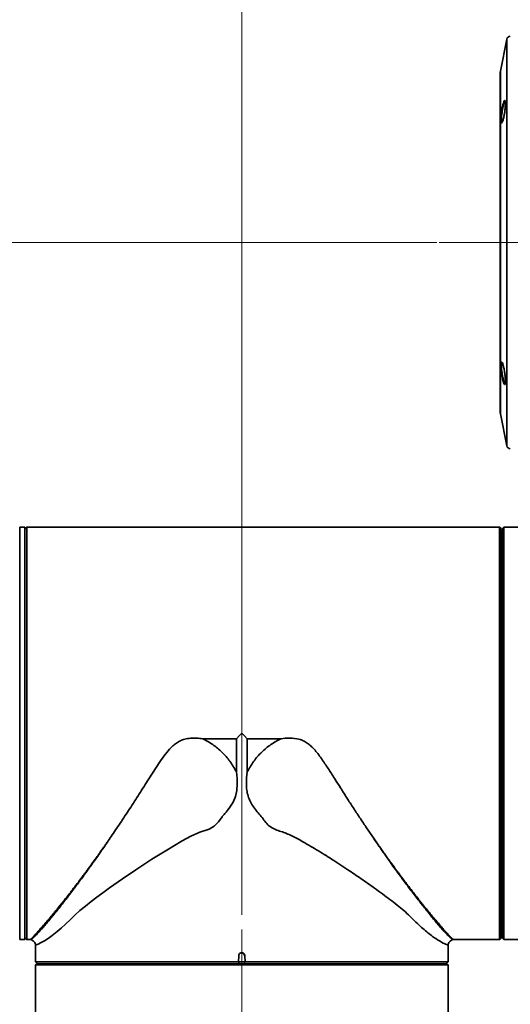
# Model space of a CAD drawing. Header units: millimetres. Extents: x 0 to 840, y -1 to 594.
# Tile 44 of 47: x 382 to 396, y 468 to 495. Entities that reach past the tile are written whole.
import ezdxf

# ---------------------------------------------------------------- set-up
doc = ezdxf.new("R2010")
doc.units = ezdxf.units.MM
doc.linetypes.add('CENTERX2', pattern=[20.32, 12.7, -2.54, 2.54, -2.54])
doc.layers.get('0').update_dxf_attribs({"lineweight": 18})
doc.layers.add('中心线层', color=6, linetype='CENTERX2', lineweight=25)
doc.layers.add('标注层', color=150, linetype='Continuous', lineweight=18)
doc.styles.add('SLDTEXTSTYLE0', font='txt', dxfattribs={"width": 0.605})
doc.dimstyles.new('SLDDIMSTYLE0', dxfattribs={"dimtxt": 4.622974, "dimasz": 2.2, "dimexe": 0, "dimexo": 0.0625, "dimgap": 1.155743, "dimtad": 1, "dimlfac": 10, "dimrnd": 1e-09, "dimzin": 12, "dimdsep": 46, "dimtxsty": 'SLDTEXTSTYLE0', "dimcen": 0.09, "dimdle": 4.4, "dimadec": 0, "dimazin": 3, "dimtfac": 1, "dimtdec": 3, "dimtmove": 0, "dimatfit": 0, "dimfxl": 1, "dimfrac": 2, "dimtolj": 1, "dimarcsym": 0})
doc.dimstyles.new('SLDDIMSTYLE1', dxfattribs={"dimtxt": 4.622974, "dimasz": 2.2, "dimexe": 0, "dimexo": 0.0625, "dimgap": 1.155743, "dimtad": 1, "dimlfac": 10, "dimrnd": 1e-09, "dimzin": 12, "dimdsep": 46, "dimtxsty": 'SLDTEXTSTYLE0', "dimcen": 0.09, "dimdle": 4.4, "dimadec": 0, "dimazin": 3, "dimtfac": 1, "dimtdec": 3, "dimtofl": 0, "dimtmove": 0, "dimatfit": 3, "dimfxl": 1, "dimfrac": 2, "dimtolj": 1, "dimarcsym": 0})

# ---------------------------------------------------------------- blocks, each defined once
blk = doc.blocks.new('*X3')
at = {"layer": '标注层', "linetype": 'Continuous'}
for points in [[(388.706, 507.522), (390.906, 507.889), (390.906, 507.155)], [(402.506, 507.522), (400.306, 507.889), (400.306, 507.155)]]:
    blk.add_hatch(color=0, dxfattribs=at).paths.add_polyline_path(points, flags=0)
at = {"layer": '标注层', "color": 0, "linetype": 'Continuous'}
for p, q in [((388.706, 507.522), (402.506, 507.522)), ((388.706, 470.137), (388.706, 507.522)), ((402.506, 484.006), (402.506, 507.522))]:
    blk.add_line(p, q, dxfattribs=at)
at = {"layer": '标注层', "color": 0, "insert": (395.606, 510.976), "char_height": 4.623, "width": 10.62509, "attachment_point": 5, "style": 'SLDTEXTSTYLE0'}
blk.add_mtext('138', dxfattribs=at)
blk = doc.blocks.new('*X5')
at = {"layer": '标注层', "linetype": 'Continuous'}
for points in [[(369.514, 489.043), (369.88, 486.843), (369.147, 486.843)], [(369.514, 475.243), (369.88, 477.443), (369.147, 477.443)]]:
    blk.add_hatch(color=0, dxfattribs=at).paths.add_polyline_path(points, flags=0)
at = {"layer": '标注层', "color": 0, "linetype": 'Continuous'}
for p, q in [((369.514, 489.043), (369.514, 475.243)), ((394.196, 489.043), (369.514, 489.043)), ((381.117, 475.243), (369.514, 475.243))]:
    blk.add_line(p, q, dxfattribs=at)
at = {"layer": '标注层', "color": 0, "insert": (366.059, 482.143), "char_height": 4.623, "width": 10.62509, "attachment_point": 5, "rotation": 90, "style": 'SLDTEXTSTYLE0'}
blk.add_mtext('138', dxfattribs=at)
blk = doc.blocks.new('*X6')
at = {"layer": '标注层', "linetype": 'Continuous'}
for points in [[(369.514, 475.243), (369.88, 473.043), (369.147, 473.043)], [(369.514, 403.643), (369.88, 405.843), (369.147, 405.843)]]:
    blk.add_hatch(color=0, dxfattribs=at).paths.add_polyline_path(points, flags=0)
at = {"layer": '标注层', "color": 0, "linetype": 'Continuous'}
for p, q in [((369.514, 475.243), (369.514, 403.643)), ((381.117, 475.243), (369.514, 475.243)), ((387.313, 403.643), (369.514, 403.643))]:
    blk.add_line(p, q, dxfattribs=at)
at = {"layer": '标注层', "color": 0, "insert": (366.059, 439.443), "char_height": 4.623, "width": 11.09385, "attachment_point": 5, "rotation": 90, "style": 'SLDTEXTSTYLE0'}
blk.add_mtext('716', dxfattribs=at)

msp = doc.modelspace()

# ---------------------------------------------------------------- linework, layer by layer
at = {"color": 0, "linetype": 'Continuous', "lineweight": 35}
for p, q in [((396.1602, 494.763), (395.9793, 493.8583)), ((396.1602, 484.999), (396.1602, 494.763)), ((395.9774, 493.8386), (395.9774, 484.2481)), ((395.9793, 493.8583), (395.9793, 485.6387)), ((395.9793, 485.6387), (395.9793, 484.2285)), ((396.1602, 483.3238), (396.1602, 484.999)), ((395.9793, 484.2285), (396.1602, 483.3238)), ((382.6063, 481.0434), (382.4583, 481.0434)), ((382.4583, 481.0434), (382.4583, 471.1422)), ((382.6063, 481.0434), (382.6063, 471.1422)), ((382.6066, 480.9934), (382.6063, 480.9934)), ((382.6566, 481.0434), (382.6066, 480.9934)), ((382.6066, 480.9934), (382.6066, 475.2434)), ((395.6963, 481.0434), (382.6566, 481.0434)), ((382.6566, 481.0434), (382.6566, 475.2434)), ((395.956, 481.0427), (395.7795, 481.0427)), ((395.956, 469.4441), (395.956, 481.0427)), ((395.9963, 481.0025), (395.9662, 481.0327)), ((395.9963, 469.4842), (395.9963, 481.0025)), ((396.0266, 480.9934), (396.0263, 480.9934)), ((396.0263, 469.4934), (396.0263, 480.9934)), ((396.0766, 481.0434), (396.0266, 480.9934)), ((396.0266, 469.4934), (396.0266, 480.9934)), ((396.551, 481.0434), (396.0766, 481.0434)), ((396.0766, 481.0434), (396.0766, 469.4434)), ((396.0263, 480.8457), (395.9963, 480.8457)), ((382.6066, 475.2434), (382.6066, 469.4934)), ((382.6566, 475.2434), (382.6566, 469.4434)), ((387.611, 475.0911), (388.554, 475.0911)), ((388.554, 475.0911), (388.554, 474.1564)), ((388.8586, 474.1564), (388.8586, 475.0911)), ((388.8586, 475.0911), (389.8016, 475.0911)), ((385.0314, 472.3399), (385.0325, 472.3415)), ((392.3872, 472.3311), (392.3817, 472.3392)), ((382.4583, 471.1422), (382.4583, 469.4434)), ((382.6063, 471.1422), (382.6063, 469.4434)), ((395.9963, 469.641), (396.0263, 469.641)), ((382.4583, 469.4434), (382.6063, 469.4434)), ((382.6063, 469.4934), (382.6066, 469.4934)), ((382.6066, 469.4934), (382.6566, 469.4434)), ((382.6566, 469.4434), (382.7598, 469.4434)), ((382.9063, 469.2844), (382.9063, 468.8137)), ((394.5063, 468.8137), (394.5063, 469.2844)), ((394.6528, 469.4434), (395.6963, 469.4434)), ((395.7795, 469.444), (395.956, 469.4441)), ((395.9963, 469.4842), (395.9662, 469.4541)), ((396.0263, 469.4934), (396.0266, 469.4934)), ((396.0266, 469.4934), (396.0766, 469.4434)), ((396.0766, 469.4434), (396.551, 469.4434)), ((388.6168, 468.8137), (388.6199, 468.9902)), ((388.7046, 469.0734), (388.708, 469.0734)), ((388.7927, 468.9902), (388.7958, 468.8137)), ((382.9063, 468.8137), (382.9563, 468.7637)), ((382.9063, 468.8137), (388.6168, 468.8137)), ((382.9203, 468.7434), (382.9063, 468.7294)), ((382.9063, 466.6434), (382.9063, 468.7294)), ((382.9563, 468.7637), (388.6276, 468.7637)), ((382.9563, 468.7634), (388.6276, 468.7634)), ((388.7958, 468.8137), (388.6163, 468.8137)), ((388.6262, 468.7691), (388.6268, 468.8035)), ((388.7765, 468.7634), (388.6361, 468.7634)), ((388.785, 468.7637), (394.4563, 468.7637)), ((388.785, 468.7634), (394.4563, 468.7634)), ((388.7858, 468.8035), (388.7864, 468.7691)), ((388.7958, 468.8137), (394.5063, 468.8137)), ((394.4563, 468.7637), (394.5063, 468.8137)), ((394.5063, 468.7294), (394.4923, 468.7434)), ((394.5063, 468.7294), (394.5063, 466.6434))]:
    msp.add_line(p, q, dxfattribs=at)
for points in [[(388.554, 475.0911), (388.6302, 475.1672), (388.7063, 475.2434)], [(388.7063, 475.2434), (388.7825, 475.1672), (388.8586, 475.0911)], [(388.554, 474.1564), (388.5739, 473.9747), (388.5789, 473.8107), (388.5656, 473.638), (388.5266, 473.4696), (388.4596, 473.3111), (388.3687, 473.1635), (388.32, 473.0976), (388.2634, 473.0269), (388.2473, 473.0078), (388.2287, 472.9859), (388.2074, 472.9612), (388.1651, 472.9123), (388.1545, 472.9001), (388.1518, 472.897), (388.1512, 472.8962), (388.151, 472.896), (388.1509, 472.8959), (388.1509, 472.8959), (388.1509, 472.8959), (388.1509, 472.8959), (388.0483, 472.7581), (387.9311, 472.6361), (387.7876, 472.5458), (387.5243, 472.4655), (387.2762, 472.3496), (387.0287, 472.2155), (386.5951, 471.9615), (386.176, 471.7019), (385.7236, 471.4074), (385.35, 471.154), (384.9801, 470.8937), (384.7965, 470.7605), (384.6259, 470.634), (384.4697, 470.5155), (384.3053, 470.3871), (384.1545, 470.2635), (384.0134, 470.1324), (383.879, 470.0001), (383.7497, 469.8777), (383.6256, 469.7654), (383.5103, 469.6667), (383.3764, 469.5601), (383.2561, 469.4733), (383.154, 469.4075), (383.065, 469.3567), (382.9792, 469.3146), (382.9243, 469.2916), (382.9063, 469.2844)]]:
    msp.add_lwpolyline(points, dxfattribs=at)
for centre, start, end in [((396.2583, 494.7434), 90, 168.69007), ((396.0774, 493.8386), 168.69007, 180), ((396.0774, 484.2481), 180, 191.30993), ((396.2583, 483.3434), 191.30993, 270)]:
    msp.add_arc(centre, 0.1, start, end, dxfattribs=at)
for points, knots in [([(396.0549, 492.4846), (396.0467, 492.4609), (396.0302, 492.4135), (396.0093, 492.3978), (395.9978, 492.4239), (395.9936, 492.4677), (395.9931, 492.5107), (395.9953, 492.5619), (396.0015, 492.6381), (396.0151, 492.7435), (396.0376, 492.8654), (396.0627, 492.9654), (396.0866, 493.0292), (396.1061, 493.0471), (396.1164, 493.0204), (396.1201, 492.9765), (396.1205, 492.9336), (396.1186, 492.8823), (396.1131, 492.806), (396.1007, 492.7009), (396.0796, 492.5769), (396.0631, 492.5154), (396.0549, 492.4846)], [0, 0, 0, 0, 0.0820649, 0.1640679, 0.2460379, 0.2873023, 0.3284489, 0.3697975, 0.4109248, 0.4930848, 0.5751819, 0.6573201, 0.7394222, 0.8215162, 0.9035894, 0.9446918, 0.986024, 1.027205, 1.0684513, 1.1504726, 1.2325688, 1.3147014, 1.3147014, 1.3147014, 1.3147014]), ([(396.099, 493.0035), (396.0913, 492.9865), (396.0759, 492.9522), (396.0506, 492.8551), (396.0282, 492.7404), (396.0145, 492.6405), (396.0083, 492.5685), (396.0062, 492.5201), (396.0067, 492.4794), (396.011, 492.4388), (396.0196, 492.4135), (396.0305, 492.4252), (396.0342, 492.4293)], [0, 0, 0, 0, 0.08132771, 0.16302078, 0.24416391, 0.32543239, 0.36605503, 0.40681158, 0.44751087, 0.48819193, 0.56923535, 0.61176031, 0.61176031, 0.61176031, 0.61176031]), ([(396.1202, 485.1404), (396.12, 485.1265), (396.1196, 485.0985), (396.1148, 485.0597), (396.1035, 485.0391), (396.0831, 485.0647), (396.0588, 485.1347), (396.0339, 485.239), (396.0121, 485.3626), (395.9996, 485.4671), (395.9943, 485.5412), (395.993, 485.5902), (395.9943, 485.6303), (395.9996, 485.6697), (396.0121, 485.6899), (396.034, 485.6645), (396.0589, 485.5946), (396.0831, 485.4903), (396.1035, 485.3665), (396.1148, 485.2621), (396.1196, 485.1875), (396.12, 485.1561), (396.1202, 485.1404)], [0, 0, 0, 0, 0.0411977, 0.0825222, 0.164556, 0.2465643, 0.3285724, 0.4105951, 0.4926433, 0.5747304, 0.6158393, 0.6572487, 0.698664, 0.7397913, 0.8219415, 0.9040273, 0.9860427, 1.068035, 1.1500068, 1.2320074, 1.2733251, 1.3145226, 1.3145226, 1.3145226, 1.3145226]), ([(396.0261, 485.6661), (396.0207, 485.662), (396.0125, 485.6559), (396.0074, 485.6177), (396.0061, 485.58), (396.0074, 485.5336), (396.0126, 485.4635), (396.0252, 485.3645), (396.047, 485.2479), (396.0721, 485.1482), (396.0956, 485.086), (396.1111, 485.0594), (396.1156, 485.0666), (396.1156, 485.0667)], [0, 0, 0, 0, 0.07697876, 0.11601904, 0.15532199, 0.19462935, 0.23365359, 0.31162513, 0.38965631, 0.46771133, 0.54574454, 0.62371396, 0.62476768, 0.62476768, 0.62476768, 0.62476768]), ([(395.7795, 481.0427), (395.7685, 481.0428), (395.7466, 481.0428), (395.7191, 481.043), (395.7, 481.0433), (395.6976, 481.0433), (395.6963, 481.0434)], [0, 0, 0, 0, 0.020849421, 0.041585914, 0.062361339, 0.083153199, 0.083153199, 0.083153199, 0.083153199]), ([(395.6963, 481.0434), (395.6975, 481.0433), (395.6998, 481.0433), (395.7136, 481.0431), (395.7206, 481.043)], [0, 0, 0, 0, 0.012162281, 0.024240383, 0.024240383, 0.024240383, 0.024240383]), ([(395.956, 481.0427), (395.9561, 481.0426), (395.9562, 481.0425), (395.9574, 481.0414), (395.9594, 481.0394), (395.9625, 481.0363), (395.9649, 481.0339), (395.9662, 481.0327)], [0, 0, 0, 0, 0.001960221, 0.003911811, 0.006626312, 0.01039739, 0.014247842, 0.014247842, 0.014247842, 0.014247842]), ([(385.0325, 472.3415), (385.1161, 472.4645), (385.2898, 472.72), (385.5535, 473.1207), (385.8228, 473.5377), (386.0454, 473.8904), (386.2265, 474.1758), (386.3662, 474.3895), (386.5122, 474.6003), (386.6449, 474.769), (386.7649, 474.8916), (386.8649, 474.9729), (386.9764, 475.0378), (387.1098, 475.0856), (387.2642, 475.109), (387.4363, 475.1102), (387.5522, 475.0975), (387.611, 475.0911)], [0, 0, 0, 0, 0.4764112, 0.989574, 1.4854211, 1.9847121, 2.2352911, 2.4857266, 2.7364132, 2.9871786, 3.1118744, 3.2365758, 3.3619451, 3.4865147, 3.6474693, 3.8147263, 3.9871614, 3.9871614, 3.9871614, 3.9871614]), ([(388.554, 474.1564), (388.496, 474.259), (388.3817, 474.461), (388.1524, 474.7174), (387.8976, 474.9334), (387.7058, 475.039), (387.611, 475.0911)], [0, 0, 0, 0, 0.3529527, 0.6946259, 1.0265671, 1.3504397, 1.3504397, 1.3504397, 1.3504397]), ([(389.8016, 475.0911), (389.707, 475.039), (389.5153, 474.9337), (389.2606, 474.7178), (389.0311, 474.4613), (388.9168, 474.2592), (388.8586, 474.1564)], [0, 0, 0, 0, 0.3233612, 0.6551341, 0.9969745, 1.3504417, 1.3504417, 1.3504417, 1.3504417]), ([(389.8016, 475.0911), (389.8872, 475.0998), (390.0581, 475.1172), (390.2745, 475.0956), (390.437, 475.0375), (390.5488, 474.9721), (390.649, 474.8904), (390.7472, 474.7899), (390.8458, 474.6706), (390.9471, 474.533), (391.044, 474.3919), (391.137, 474.2512), (391.2284, 474.1092), (391.3427, 473.9291), (391.4967, 473.6852), (391.6748, 473.4059), (391.862, 473.1169), (392.0381, 472.849), (392.2135, 472.5859), (392.3266, 472.42), (392.3817, 472.3393)], [0, 0, 0, 0, 0.2505916, 0.5007382, 0.6255678, 0.7512909, 0.8763982, 1.0015637, 1.1610448, 1.3283659, 1.5016025, 1.6630928, 1.8245959, 2.0000825, 2.2949162, 2.6841124, 2.9970588, 3.3447098, 3.6756013, 3.9897325, 3.9897325, 3.9897325, 3.9897325]), ([(388.8586, 474.1564), (388.8457, 474.0431), (388.8263, 473.8727), (388.8419, 473.6445), (388.8786, 473.476), (388.9449, 473.317), (389.0354, 473.1709), (389.1393, 473.0346), (389.2561, 472.909), (389.3525, 472.7678), (389.4657, 472.6398), (389.6081, 472.545), (389.8217, 472.4788), (390.0841, 472.3881), (390.4244, 472.192), (390.8116, 471.9682), (391.2522, 471.694), (391.6719, 471.4208), (392.0732, 471.1481), (392.3961, 470.9211), (392.6615, 470.7278), (392.8735, 470.5695), (393.0737, 470.4142), (393.2659, 470.2626), (393.4403, 470.0914), (393.6065, 469.9288), (393.7635, 469.7849), (393.9576, 469.6176), (394.1704, 469.4579), (394.3397, 469.3585), (394.4407, 469.3105), (394.4959, 469.2886), (394.5029, 469.2858), (394.5063, 469.2844)], [0, 0, 0, 0, 0.2454508, 0.3693521, 0.4920894, 0.6160592, 0.7392937, 0.8623469, 0.9859019, 1.1093618, 1.231609, 1.3538641, 1.4752016, 1.7191053, 1.9640265, 2.3436519, 2.7265628, 3.1571851, 3.5292727, 3.9163318, 4.1644436, 4.4007551, 4.6425572, 4.8847348, 5.1277352, 5.3720596, 5.6169793, 5.856809, 6.338444, 6.8261099, 7.1403149, 7.471669, 7.7992184, 7.7992184, 7.7992184, 7.7992184]), ([(382.7598, 469.4451), (382.7596, 469.4449), (382.7591, 469.4445), (382.7703, 469.4541), (382.7869, 469.4693), (382.8159, 469.4977), (382.8447, 469.5274), (382.879, 469.5639), (382.9168, 469.6048), (382.9598, 469.6523), (383.0198, 469.7195), (383.0724, 469.7795), (383.144, 469.8616), (383.2055, 469.933), (383.2708, 470.0098), (383.3384, 470.09), (383.4095, 470.1753), (383.5021, 470.2881), (383.5792, 470.3829), (383.6589, 470.4821), (383.7404, 470.5842), (383.8244, 470.6904), (383.9317, 470.8282), (384.0194, 470.9423), (384.1315, 471.0894), (384.2228, 471.2106), (384.3155, 471.335), (384.4091, 471.4617), (384.5038, 471.5915), (384.5996, 471.7244), (384.6719, 471.8254), (384.7446, 471.9279), (384.8014, 472.0088), (384.8452, 472.0712), (384.8811, 472.1227), (384.9409, 472.2087), (384.9929, 472.2839), (385.0282, 472.3354), (385.0314, 472.3399)], [0, 0, 0, 0, 0.099581, 0.1812363, 0.3446151, 0.4262669, 0.5896289, 0.6712806, 0.7529307, 0.9162861, 0.9979352, 1.1612846, 1.2429342, 1.4062765, 1.4879237, 1.5695721, 1.7329033, 1.8145528, 1.9778801, 2.0595245, 2.1411731, 2.3044932, 2.3861401, 2.5494588, 2.6311048, 2.794423, 2.8760649, 2.9577126, 3.1210267, 3.2026686, 3.2843129, 3.3659594, 3.4476061, 3.4749962, 3.5120949, 3.5673814, 3.6736324, 3.684003, 3.684003, 3.684003, 3.684003]), ([(385.0314, 472.3399), (384.9957, 472.2873), (384.9261, 472.1846), (384.8233, 472.035), (384.7085, 471.8695), (384.6213, 471.7454), (384.5626, 471.6626), (384.5437, 471.6359), (384.5216, 471.6049), (384.4923, 471.5639), (384.4564, 471.5137), (384.4138, 471.4545), (384.365, 471.3869), (384.3098, 471.3109), (384.2319, 471.2044), (384.1382, 471.0775), (384.0309, 470.9339), (383.9153, 470.7809), (383.7958, 470.625), (383.681, 470.4775), (383.5884, 470.36), (383.4922, 470.2393), (383.3959, 470.1201), (383.2954, 469.9979), (383.2035, 469.888), (383.112, 469.781), (383.0271, 469.685), (382.952, 469.6043), (382.8877, 469.5411), (382.8313, 469.4926), (382.7842, 469.4588), (382.7703, 469.4497), (382.7635, 469.4452)], [0, 0, 0, 0, 0.1224119, 0.2389111, 0.3554075, 0.5221957, 0.5457262, 0.563355, 0.5895617, 0.624327, 0.6676196, 0.7184093, 0.7773586, 0.8444087, 0.919499, 1.0634738, 1.1933205, 1.3273743, 1.5124648, 1.6711252, 1.8038844, 1.9112267, 2.0996789, 2.2531625, 2.4104483, 2.5873141, 2.7807261, 2.9543768, 3.1325924, 3.3108652, 3.5016005, 3.6858972, 3.6858972, 3.6858972, 3.6858972]), ([(394.6492, 469.4452), (394.6429, 469.4493), (394.6294, 469.4581), (394.5835, 469.4909), (394.5268, 469.5394), (394.4627, 469.6021), (394.388, 469.6823), (394.3035, 469.7777), (394.2128, 469.8837), (394.1227, 469.9913), (394.0253, 470.1097), (393.9251, 470.2335), (393.8203, 470.3649), (393.718, 470.4949), (393.6096, 470.6344), (393.4995, 470.7781), (393.39, 470.9229), (393.2802, 471.0698), (393.1593, 471.2335), (393.0292, 471.4121), (392.8738, 471.6284), (392.7079, 471.8638), (392.5399, 472.1062), (392.4346, 472.2614), (392.3872, 472.3311)], [0, 0, 0, 0, 0.1723041, 0.3686197, 0.5481494, 0.7249837, 0.8982607, 1.0922298, 1.2678714, 1.422402, 1.5712607, 1.7535155, 1.892134, 2.0379652, 2.191116, 2.3393641, 2.4777845, 2.6170001, 2.75696, 2.9279961, 3.0919089, 3.3137917, 3.51276, 3.6752357, 3.6752357, 3.6752357, 3.6752357]), ([(392.3873, 472.3311), (392.4, 472.3126), (392.4383, 472.2569), (392.4892, 472.1834), (392.5525, 472.0924), (392.6157, 472.0023), (392.691, 471.8955), (392.7552, 471.8052), (392.8063, 471.7338), (392.8565, 471.664), (392.94, 471.5486), (393.0345, 471.4196), (393.1509, 471.2625), (393.2428, 471.14), (393.3331, 471.0211), (393.4222, 470.9045), (393.5094, 470.7915), (393.616, 470.6551), (393.6992, 470.5501), (393.8001, 470.424), (393.8783, 470.3275), (393.9536, 470.2356), (394.027, 470.1469), (394.0971, 470.063), (394.1802, 469.9645), (394.2431, 469.8911), (394.3165, 469.8062), (394.3709, 469.7441), (394.4208, 469.6881), (394.4674, 469.6361), (394.509, 469.5905), (394.5543, 469.5417), (394.5852, 469.5095), (394.6169, 469.4779), (394.6364, 469.4595), (394.6485, 469.4488), (394.6547, 469.4435), (394.6534, 469.4446), (394.6528, 469.4451)], [0, 0, 0, 0, 0.0421082, 0.1263234, 0.1684324, 0.252649, 0.3368646, 0.4210837, 0.4693338, 0.5101289, 0.5917188, 0.7549226, 0.8365126, 0.9997213, 1.0813121, 1.1628998, 1.3261108, 1.4077032, 1.5709177, 1.6525082, 1.8157255, 1.897318, 1.9789101, 2.1421334, 2.2237277, 2.3869577, 2.4685526, 2.6317876, 2.7133826, 2.7949793, 2.9582245, 3.0398218, 3.2030716, 3.2846686, 3.4479315, 3.5295307, 3.6111311, 3.6749122, 3.6749122, 3.6749122, 3.6749122]), ([(382.7635, 469.4452), (382.762, 469.4447), (382.7589, 469.4436), (382.7585, 469.4434), (382.7583, 469.4433)], [0, 0, 0, 0, 0.0027183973, 0.0055106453, 0.0055106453, 0.0055106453, 0.0055106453]), ([(382.7583, 469.4433), (382.7797, 469.4375), (382.822, 469.4262), (382.8683, 469.3846), (382.8972, 469.3358), (382.9032, 469.3017), (382.9063, 469.2844)], [0, 0, 0, 0, 0.06579066, 0.13027067, 0.18119405, 0.23359696, 0.23359696, 0.23359696, 0.23359696]), ([(394.6543, 469.4433), (394.6329, 469.4375), (394.5906, 469.4262), (394.5443, 469.3846), (394.5154, 469.3358), (394.5094, 469.3017), (394.5063, 469.2844)], [0, 0, 0, 0, 0.06579066, 0.13027052, 0.18119391, 0.2335969, 0.2335969, 0.2335969, 0.2335969]), ([(394.6543, 469.4433), (394.6541, 469.4434), (394.6537, 469.4436), (394.6507, 469.4447), (394.6492, 469.4452)], [0, 0, 0, 0, 0.0027922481, 0.0055106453, 0.0055106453, 0.0055106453, 0.0055106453]), ([(395.6963, 469.4434), (395.6976, 469.4434), (395.7001, 469.4434), (395.7192, 469.4437), (395.7466, 469.444), (395.7685, 469.444), (395.7795, 469.444)], [0, 0, 0, 0, 0.02085223, 0.041588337, 0.062362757, 0.083153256, 0.083153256, 0.083153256, 0.083153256]), ([(395.956, 469.4441), (395.9561, 469.4441), (395.9562, 469.4442), (395.9574, 469.4453), (395.9594, 469.4473), (395.9625, 469.4504), (395.9649, 469.4528), (395.9662, 469.4541)], [0, 0, 0, 0, 0.001960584, 0.00391557, 0.006630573, 0.010396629, 0.014247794, 0.014247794, 0.014247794, 0.014247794]), ([(388.6199, 468.9902), (388.6213, 469.0012), (388.6242, 469.0231), (388.6439, 469.0505), (388.6717, 469.0695), (388.6936, 469.0721), (388.7046, 469.0734)], [0, 0, 0, 0, 0.03279853, 0.06557889, 0.09829413, 0.13119243, 0.13119243, 0.13119243, 0.13119243]), ([(388.708, 469.0734), (388.719, 469.0721), (388.7409, 469.0696), (388.7687, 469.0506), (388.7883, 469.0231), (388.7913, 469.0012), (388.7927, 468.9902)], [0, 0, 0, 0, 0.03280398, 0.06558106, 0.09829722, 0.1311878, 0.1311878, 0.1311878, 0.1311878]), ([(388.708, 469.0634), (388.7176, 469.0623), (388.737, 469.0601), (388.7615, 469.0432), (388.7788, 469.019), (388.7813, 468.9997), (388.7826, 468.99)], [0, 0, 0, 0, 0.02890275, 0.05780614, 0.08671022, 0.11561453, 0.11561453, 0.11561453, 0.11561453]), ([(394.5063, 468.7294), (394.4991, 468.7294), (394.4846, 468.7294), (394.3707, 468.7294), (394.1914, 468.7294), (393.9398, 468.7294), (393.6233, 468.7294), (393.2452, 468.7294), (392.8085, 468.7293), (392.3206, 468.7294), (391.7875, 468.7294), (391.2146, 468.7293), (390.6105, 468.7294), (389.9825, 468.7294), (389.338, 468.7294), (388.6857, 468.7294), (388.0335, 468.7294), (387.39, 468.7294), (386.7632, 468.7294), (386.1604, 468.7294), (385.5905, 468.7294), (385.0597, 468.7294), (384.5743, 468.7294), (384.1423, 468.7294), (383.7674, 468.7294), (383.4542, 468.7294), (383.2085, 468.7294), (383.0328, 468.7294), (382.9253, 468.7294), (382.9125, 468.7294), (382.9063, 468.7294)], [0, 0, 0, 0, 0.4147703, 0.8308629, 1.2456331, 1.6604031, 2.0764959, 2.4912667, 2.9060787, 3.3222137, 3.7370259, 4.1517783, 4.5678527, 4.9826048, 5.3974144, 5.813547, 6.2283566, 6.6431391, 7.0592444, 7.4740275, 7.8888396, 8.3049748, 8.7197866, 9.1345372, 9.5506097, 9.9653595, 10.3801657, 10.7962948, 11.2111013, 11.6, 11.6, 11.6, 11.6]), ([(382.9203, 468.7434), (382.9275, 468.7434), (382.942, 468.7434), (383.0556, 468.7434), (383.2344, 468.7434), (383.4855, 468.7434), (383.8012, 468.7434), (384.1784, 468.7434), (384.6141, 468.7434), (385.1007, 468.7434), (385.6325, 468.7434), (386.2041, 468.7434), (386.8068, 468.7434), (387.4334, 468.7434), (388.0763, 468.7434), (388.7269, 468.7434), (389.3775, 468.7434), (390.0194, 468.7434), (390.6449, 468.7434), (391.2462, 468.7434), (391.8147, 468.7434), (392.3442, 468.7434), (392.8284, 468.7434), (393.2593, 468.7434), (393.6334, 468.7434), (393.9459, 468.7434), (394.1909, 468.7434), (394.3662, 468.7434), (394.4734, 468.7434), (394.4861, 468.7434), (394.4923, 468.7434)], [0, 0, 0, 0, 0.4137824, 0.8288839, 1.2426663, 1.6564513, 2.0715557, 2.4853401, 2.8990742, 3.3141266, 3.7278604, 4.1417166, 4.5568933, 4.9707496, 5.3844797, 5.7995284, 6.2132584, 6.6271016, 7.0422652, 7.4561087, 7.8698597, 8.2849303, 8.6986816, 9.1124999, 9.5276381, 9.9414564, 10.3552239, 10.7703104, 11.1840773, 11.5719857, 11.5719857, 11.5719857, 11.5719857]), ([(388.6168, 468.8137), (388.6177, 468.8136), (388.6194, 468.8135), (388.6221, 468.8123), (388.6246, 468.8103), (388.6265, 468.8072), (388.6267, 468.8048), (388.6268, 468.8035)], [0, 0, 0, 0, 0.00217773, 0.004345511, 0.007360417, 0.011545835, 0.015817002, 0.015817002, 0.015817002, 0.015817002]), ([(388.6276, 468.7637), (388.627, 468.7651), (388.6262, 468.7669), (388.6262, 468.7687), (388.6262, 468.7691)], [0, 0, 0, 0, 0.0044738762, 0.005657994, 0.005657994, 0.005657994, 0.005657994]), ([(388.6276, 468.7634), (388.6277, 468.7634), (388.6283, 468.7634), (388.6297, 468.7634), (388.6325, 468.7634), (388.6348, 468.7634), (388.6361, 468.7634)], [0, 0, 0, 0, 0.0005053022, 0.0025400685, 0.005365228, 0.0084746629, 0.0084746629, 0.0084746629, 0.0084746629]), ([(388.785, 468.7634), (388.7849, 468.7634), (388.7844, 468.7634), (388.7829, 468.7634), (388.7801, 468.7634), (388.7778, 468.7634), (388.7765, 468.7634)], [0, 0, 0, 0, 0.0005053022, 0.0025400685, 0.005365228, 0.0084746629, 0.0084746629, 0.0084746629, 0.0084746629]), ([(388.7864, 468.7691), (388.7863, 468.7675), (388.7861, 468.7656), (388.7852, 468.7639), (388.785, 468.7637)], [0, 0, 0, 0, 0.0048758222, 0.0056559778, 0.0056559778, 0.0056559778, 0.0056559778]), ([(388.7858, 468.8035), (388.786, 468.8051), (388.7863, 468.8077), (388.7886, 468.8108), (388.7911, 468.8126), (388.7935, 468.8135), (388.7951, 468.8136), (388.7958, 468.8137)], [0, 0, 0, 0, 0.005358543, 0.009103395, 0.01187662, 0.01408826, 0.015807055, 0.015807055, 0.015807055, 0.015807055])]:
    msp.add_open_spline(points, degree=3, knots=knots, dxfattribs=at)
at = {"layer": '中心线层', "color": 0, "linetype": 'CENTERX2', "lineweight": 18}
msp.add_line((394.2583, 489.0434), (416.5063, 489.0434), dxfattribs=at)
at = {"layer": '中心线层', "color": 6, "linetype": 'CENTERX2', "lineweight": 18}
msp.add_line((388.7063, 469.7294), (388.7065, 382.1838), dxfattribs=at)

# ---------------------------------------------------------------- dimensions: what is measured, and where the dimension line sits
at = {"layer": '标注层', "color": 0}
for base, p1, p2, angle, dimstyle, picture, middle in [((402.5063, 507.522), (388.7063, 470.0749), (402.5063, 483.9434), 0, 'SLDDIMSTYLE0', '*X3', (395.6063, 510.9764)), ((369.5137, 475.2434), (394.2583, 489.0434), (381.1793, 475.2434), 270, 'SLDDIMSTYLE0', '*X5', (366.0594, 482.1434)), ((369.5137, 403.6434), (381.1793, 475.2434), (387.3753, 403.6434), 270, 'SLDDIMSTYLE1', '*X6', (366.0594, 439.4434))]:
    dim = msp.add_linear_dim(base=base, p1=p1, p2=p2, angle=angle, dimstyle=dimstyle, override={"dimsah": 1, "dimtzin": 12}, dxfattribs=at)
    dim.commit()
    dim.dimension.update_dxf_attribs({"geometry": picture, "text_midpoint": middle, "dimtype": 160})

doc.saveas('drawing.dxf')
